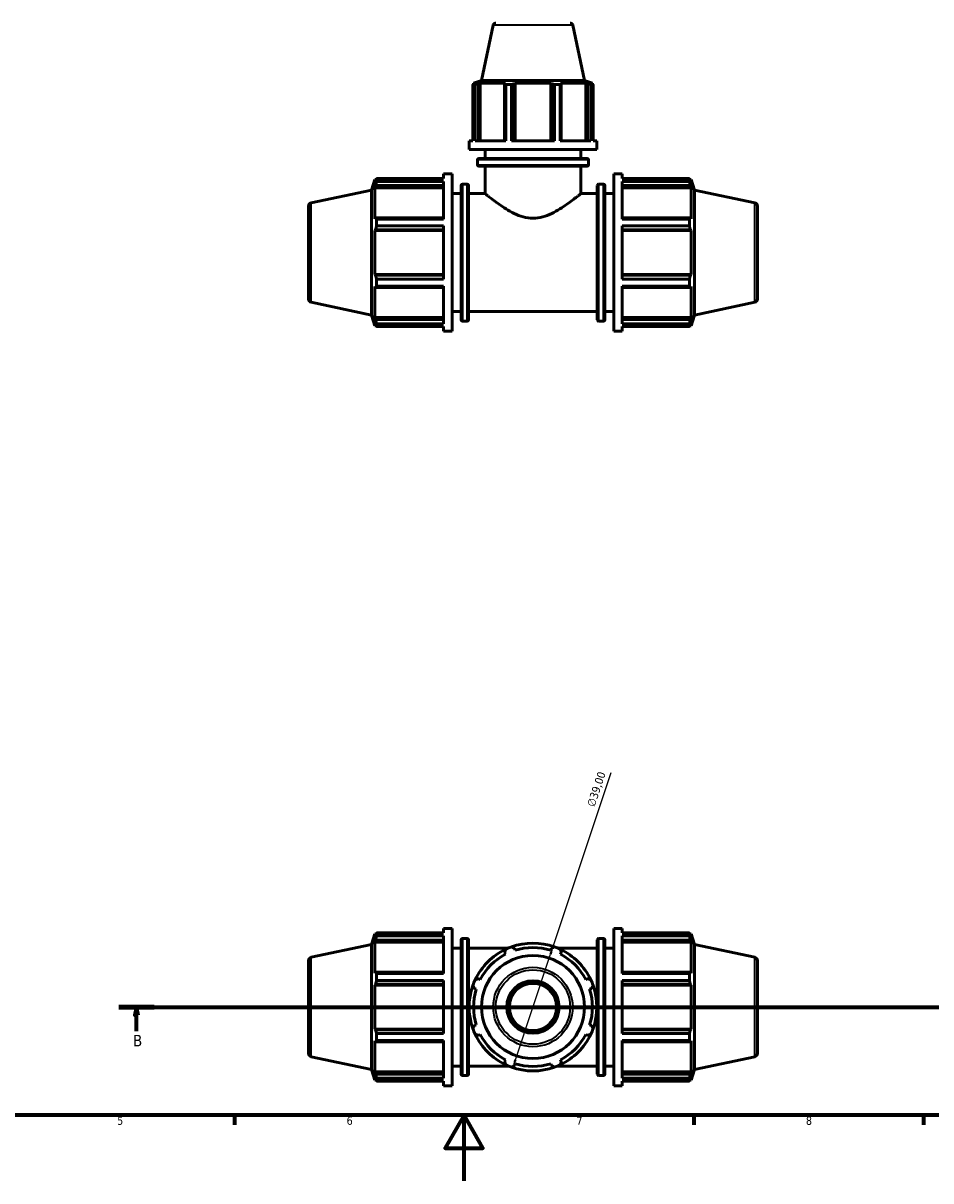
# Model space of a CAD drawing. Header units: millimetres. Extents: x 0 to 973, y 0 to 938.
# Tile 2 of 6: x 286 to 563, y 0 to 353. Entities that reach past the tile are written whole.
import ezdxf

# ---------------------------------------------------------------- set-up
doc = ezdxf.new("R2010")
doc.units = ezdxf.units.MM
doc.linetypes.add('CHAIN', pattern=[0.7087, 0.4724, -0.0591, 0.1181, -0.0591])
for name, color, linetype, lineweight in [('Border (ISO)', 7, 'Continuous', 70), ('Dimension (ISO)', 7, 'Continuous', 25), ('Section Line (ISO)', 7, 'CHAIN', 70), ('Visible (ISO)', 7, 'Continuous', 50), ('Visible Narrow (ISO)', 7, 'Continuous', 35)]:
    doc.layers.add(name, color=color, linetype=linetype, lineweight=lineweight)
doc.styles.add('Label Text (ISO)', font='tahoma.ttf')
doc.styles.add('Note Text (ISO)', font='tahoma.ttf')
doc.dimstyles.new('Default (ISO)', dxfattribs={"dimtxt": 2.5, "dimasz": 2.5, "dimexe": 3.175, "dimexo": 0, "dimgap": 0.762, "dimtad": 1, "dimrnd": 1e-08, "dimzin": 0, "dimtxsty": 'Note Text (ISO)', "dimcen": 0.09, "dimdle": 10, "dimclrd": 256, "dimclre": 256, "dimclrt": 232, "dimazin": 0, "dimtfac": 1.40208, "dimtmove": 0, "dimatfit": 3, "dimfxl": 1, "dimtolj": 1, "dimtzin": 0, "dimlwd": -1, "dimlwe": -1, "dimarcsym": 0})

# ---------------------------------------------------------------- blocks, each defined once
blk = doc.blocks.new('Borders Default Border')
at = {"layer": 'Border (ISO)'}
for p, q in [((350.42, 20), (350.42, 17.1)), ((490.58, 20), (490.58, 17.1)), ((560.67, 20), (560.67, 17.1))]:
    blk.add_line(p, q, dxfattribs=at)
at = {"layer": 'Border (ISO)', "flags": 128}
for points in [[(20, 20), (20, 574), (821, 574), (821, 20), (20, 20)], [(420.5, 0), (420.5, 20), (414.73, 10), (426.27, 10), (420.5, 20)]]:
    blk.add_lwpolyline(points, dxfattribs=at)
at = {"layer": 'Border (ISO)', "color": 232, "true_color": 0xca0064, "char_height": 2.5, "attachment_point": 7, "style": 'Note Text (ISO)'}
for s, insert in [('5', (314.64, 17.05)), ('6', (384.66, 17.05)), ('7', (454.77, 17.1)), ('8', (524.81, 17.04))]:
    blk.add_mtext(s, dxfattribs=dict(at, insert=insert))
blk = doc.blocks.new('2dTransSection0')
at = {"layer": 'Section Line (ISO)', "linetype": 'CHAIN'}
blk.add_line((315.18, 53.03), (717.56, 53.03), dxfattribs=at)
at = {"layer": 'Section Line (ISO)', "linetype": 'Continuous', "lineweight": 140}
for p, q in [((315.18, 53.03), (325.9, 53.03)), ((706.84, 53.03), (717.56, 53.03))]:
    blk.add_line(p, q, dxfattribs=at)
at = {"layer": 'Section Line (ISO)', "linetype": 'Continuous'}
for p, q in [((320.54, 53.03), (320.04, 50.53)), ((320.54, 50.53), (320.54, 53.03)), ((321.04, 50.53), (320.54, 53.03)), ((712.2, 53.03), (711.7, 50.53)), ((712.2, 50.53), (712.2, 53.03)), ((712.7, 50.53), (712.2, 53.03)), ((320.04, 50.53), (321.04, 50.53)), ((320.54, 45.7), (320.54, 50.53)), ((711.7, 50.53), (712.7, 50.53)), ((712.2, 45.7), (712.2, 50.53))]:
    blk.add_line(p, q, dxfattribs=at)
at = {"layer": 'Section Line (ISO)', "linetype": 'Continuous', "flags": 128}
for points in [[(321.04, 50.53), (320.54, 53.03), (320.04, 50.53), (321.04, 50.53)], [(712.7, 50.53), (712.2, 53.03), (711.7, 50.53), (712.7, 50.53)]]:
    blk.add_lwpolyline(points, dxfattribs=at)
at = {"layer": 'Section Line (ISO)'}
for points in [[(321.04, 50.53), (320.54, 53.03), (320.04, 50.53), (321.04, 50.53)], [(712.7, 50.53), (712.2, 53.03), (711.7, 50.53), (712.7, 50.53)]]:
    blk.add_solid(points, dxfattribs=at)
at = {"layer": 'Section Line (ISO)', "char_height": 3.5, "attachment_point": 7, "style": 'Label Text (ISO)'}
for insert in [(319.47, 41.03), (711.13, 41.03)]:
    blk.add_mtext('B', dxfattribs=dict(at, insert=insert))
blk = doc.blocks.new('*D15')
at = {"layer": 'Defpoints', "color": 0, "transparency": 16777216}
for p in [(447.7, 71.53), (435.36, 34.53)]:
    blk.add_point(p, dxfattribs=at)
at = {"layer": 'Dimension (ISO)', "transparency": 16777216}
for p, q in [((447.7, 71.53), (465.4, 124.54)), ((436.15, 36.9), (446.91, 69.15))]:
    blk.add_line(p, q, dxfattribs=at)
blk.add_arc((441.53, 53.03), 19.5, 62.2142, 109.792, dxfattribs=at)
for points in [[(446.52, 69.29), (447.31, 69.02), (447.7, 71.53)], [(435.75, 37.04), (436.54, 36.77), (435.36, 34.53)]]:
    blk.add_solid(points, dxfattribs=at)
at = {"layer": 'Dimension (ISO)', "color": 232, "true_color": 0xca0064, "transparency": 16777216, "insert": (457.91, 114.65), "char_height": 2.5, "attachment_point": 1, "rotation": 71.5431, "style": 'Note Text (ISO)'}
blk.add_mtext('\\A1;∅39,00', dxfattribs=at)

msp = doc.modelspace()

# ---------------------------------------------------------------- linework, layer by layer
at = {"layer": 'Visible (ISO)'}
for p, q in [((429.397, 352.544), (425.811, 335.677)), ((453.666, 352.544), (457.251, 335.677)), ((425.811, 335.677), (423.396, 334.893)), ((457.251, 335.677), (425.811, 335.677)), ((457.251, 335.677), (459.666, 334.893)), ((423.888, 334.449), (423.183, 334.449)), ((423.183, 317.277), (423.183, 334.449)), ((424.236, 334.893), (423.396, 334.893)), ((423.396, 334.56), (423.396, 334.893)), ((424.236, 334.893), (423.678, 334.703)), ((423.888, 334.449), (423.888, 317.277)), ((424.926, 334.703), (425.445, 334.893)), ((424.926, 317.277), (424.926, 334.703)), ((425.445, 317.277), (425.445, 334.893)), ((433.157, 334.893), (425.445, 334.893)), ((433.157, 334.893), (432.887, 334.703)), ((432.887, 334.703), (432.887, 317.277)), ((434.928, 334.449), (433.226, 334.449)), ((433.226, 317.277), (433.226, 334.449)), ((434.928, 334.449), (434.928, 317.277)), ((435.902, 334.703), (436.078, 334.893)), ((435.902, 317.277), (435.902, 334.703)), ((436.078, 317.277), (436.078, 334.893)), ((446.985, 334.893), (436.078, 334.893)), ((446.985, 317.277), (446.985, 334.893)), ((446.985, 334.893), (447.16, 334.703)), ((447.16, 334.703), (447.16, 317.277)), ((449.836, 334.449), (448.134, 334.449)), ((448.134, 317.277), (448.134, 334.449)), ((449.836, 334.449), (449.836, 317.277)), ((450.175, 334.703), (449.905, 334.893)), ((457.617, 334.893), (449.905, 334.893)), ((450.175, 317.277), (450.175, 334.703)), ((457.617, 317.277), (457.617, 334.893)), ((457.617, 334.893), (458.136, 334.703)), ((458.136, 334.703), (458.136, 317.277)), ((459.385, 334.703), (458.827, 334.893)), ((459.666, 334.893), (458.827, 334.893)), ((459.879, 334.449), (459.174, 334.449)), ((459.174, 317.277), (459.174, 334.449)), ((459.666, 334.56), (459.666, 334.893)), ((459.879, 334.449), (459.879, 317.277)), ((422.031, 314.677), (422.031, 317.277)), ((423.183, 317.277), (422.031, 317.277)), ((461.031, 314.677), (422.031, 314.677)), ((433.226, 317.277), (423.888, 317.277)), ((426.906, 311.877), (426.906, 314.677)), ((448.134, 317.277), (434.928, 317.277)), ((459.174, 317.277), (449.836, 317.277)), ((456.156, 311.877), (456.156, 314.677)), ((461.031, 317.277), (459.879, 317.277)), ((461.031, 314.677), (461.031, 317.277)), ((424.566, 309.944), (424.566, 311.477)), ((424.966, 311.877), (458.096, 311.877)), ((458.496, 309.944), (458.496, 311.477)), ((458.096, 309.544), (424.966, 309.544)), ((426.906, 301.177), (426.906, 309.544)), ((456.156, 301.177), (456.156, 309.544)), ((392.211, 302.254), (393.265, 305.497)), ((393.265, 305.497), (393.265, 304.464)), ((393.265, 305.497), (393.675, 305.497)), ((393.499, 305.151), (393.265, 304.464)), ((393.811, 305.76), (414.271, 305.76)), ((393.811, 304.892), (393.811, 305.76)), ((414.271, 304.892), (393.811, 304.892)), ((414.271, 305.76), (414.271, 307.177)), ((414.271, 307.177), (416.871, 307.177)), ((414.271, 293.399), (414.271, 304.892)), ((416.871, 259.177), (416.871, 307.177)), ((420.011, 304.057), (421.495, 304.057)), ((461.568, 304.057), (463.051, 304.057)), ((466.191, 259.177), (466.191, 307.177)), ((466.191, 307.177), (468.791, 307.177)), ((468.791, 305.76), (468.791, 307.177)), ((468.791, 305.76), (489.252, 305.76)), ((468.791, 293.399), (468.791, 304.892)), ((489.252, 304.892), (468.791, 304.892)), ((489.252, 304.892), (489.252, 305.76)), ((489.387, 305.497), (489.797, 305.497)), ((489.797, 304.464), (489.564, 305.151)), ((489.797, 304.464), (489.797, 305.497)), ((490.851, 302.254), (489.797, 305.497)), ((373.823, 298.346), (392.211, 302.254)), ((392.211, 264.101), (392.211, 302.254)), ((393.265, 302.975), (393.499, 303.614)), ((393.265, 302.975), (393.265, 293.484)), ((414.271, 302.975), (393.265, 302.975)), ((393.499, 303.614), (414.271, 303.614)), ((416.871, 301.177), (419.611, 301.177)), ((419.611, 262.697), (419.611, 303.657)), ((421.895, 303.657), (421.895, 262.697)), ((421.895, 301.177), (426.906, 301.177)), ((456.156, 301.177), (461.168, 301.177)), ((461.168, 262.697), (461.168, 303.657)), ((463.451, 303.657), (463.451, 262.697)), ((463.451, 301.177), (466.191, 301.177)), ((468.791, 303.614), (489.564, 303.614)), ((468.791, 302.975), (489.797, 302.975)), ((489.564, 303.614), (489.797, 302.975)), ((489.797, 293.484), (489.797, 302.975)), ((490.851, 264.101), (490.851, 302.254)), ((509.239, 298.346), (490.851, 302.254)), ((373.031, 297.368), (373.031, 268.987)), ((510.031, 297.368), (510.031, 268.987)), ((393.499, 293.816), (393.265, 293.484)), ((414.271, 293.816), (393.499, 293.816)), ((393.811, 293.399), (414.271, 293.399)), ((393.811, 291.304), (393.811, 293.399)), ((489.564, 293.816), (468.791, 293.816)), ((468.791, 293.399), (489.252, 293.399)), ((489.252, 291.304), (489.252, 293.399)), ((489.797, 293.484), (489.564, 293.816)), ((393.265, 289.889), (393.499, 290.106)), ((414.271, 289.889), (393.265, 289.889)), ((393.265, 289.889), (393.265, 276.466)), ((393.499, 290.106), (414.271, 290.106)), ((414.271, 291.304), (393.811, 291.304)), ((414.271, 275.051), (414.271, 291.304)), ((468.791, 275.051), (468.791, 291.304)), ((489.252, 291.304), (468.791, 291.304)), ((468.791, 290.106), (489.564, 290.106)), ((468.791, 289.889), (489.797, 289.889)), ((489.564, 290.106), (489.797, 289.889)), ((489.797, 276.466), (489.797, 289.889)), ((414.271, 276.466), (393.265, 276.466)), ((393.499, 276.249), (393.265, 276.466)), ((414.271, 276.249), (393.499, 276.249)), ((468.791, 276.466), (489.797, 276.466)), ((489.564, 276.249), (468.791, 276.249)), ((489.797, 276.466), (489.564, 276.249)), ((393.265, 272.871), (393.265, 263.379)), ((393.265, 272.871), (393.499, 272.539)), ((393.499, 272.539), (414.271, 272.539)), ((393.811, 275.051), (414.271, 275.051)), ((393.811, 272.956), (393.811, 275.051)), ((414.271, 272.956), (393.811, 272.956)), ((414.271, 261.463), (414.271, 272.956)), ((468.791, 275.051), (489.252, 275.051)), ((468.791, 261.463), (468.791, 272.956)), ((489.252, 272.956), (468.791, 272.956)), ((468.791, 272.539), (489.564, 272.539)), ((489.252, 272.956), (489.252, 275.051)), ((489.564, 272.539), (489.797, 272.871)), ((489.797, 263.379), (489.797, 272.871)), ((373.823, 268.009), (392.211, 264.101)), ((416.871, 265.177), (419.611, 265.177)), ((421.895, 265.177), (461.168, 265.177)), ((463.451, 265.177), (466.191, 265.177)), ((509.239, 268.009), (490.851, 264.101)), ((392.211, 264.101), (393.265, 260.857)), ((414.271, 263.379), (393.265, 263.379)), ((393.499, 262.741), (393.265, 263.379)), ((393.265, 261.89), (393.265, 260.857)), ((393.265, 261.89), (393.499, 261.204)), ((414.271, 262.741), (393.499, 262.741)), ((393.811, 261.463), (414.271, 261.463)), ((393.811, 260.595), (393.811, 261.463)), ((420.011, 262.297), (421.495, 262.297)), ((461.568, 262.297), (463.051, 262.297)), ((468.791, 263.379), (489.797, 263.379)), ((489.564, 262.741), (468.791, 262.741)), ((468.791, 261.463), (489.252, 261.463)), ((489.252, 260.595), (489.252, 261.463)), ((489.797, 263.379), (489.564, 262.741)), ((489.564, 261.204), (489.797, 261.89)), ((490.851, 264.101), (489.797, 260.857)), ((489.797, 260.857), (489.797, 261.89)), ((393.265, 260.857), (393.675, 260.857)), ((414.271, 260.595), (393.811, 260.595)), ((414.271, 259.177), (414.271, 260.595)), ((414.271, 259.177), (416.871, 259.177)), ((466.191, 259.177), (468.791, 259.177)), ((468.791, 259.177), (468.791, 260.595)), ((489.252, 260.595), (468.791, 260.595)), ((489.387, 260.857), (489.797, 260.857)), ((392.211, 72.106), (393.265, 75.349)), ((393.265, 75.349), (393.265, 74.316)), ((393.265, 75.349), (393.675, 75.349)), ((393.499, 75.002), (393.265, 74.316)), ((393.811, 75.611), (414.271, 75.611)), ((393.811, 74.743), (393.811, 75.611)), ((414.271, 74.743), (393.811, 74.743)), ((414.271, 75.611), (414.271, 77.029)), ((414.271, 77.029), (416.871, 77.029)), ((414.271, 63.251), (414.271, 74.743)), ((416.871, 29.029), (416.871, 77.029)), ((466.191, 29.029), (466.191, 77.029)), ((466.191, 77.029), (468.791, 77.029)), ((468.791, 75.611), (468.791, 77.029)), ((468.791, 75.611), (489.252, 75.611)), ((468.791, 63.251), (468.791, 74.743)), ((489.252, 74.743), (468.791, 74.743)), ((489.252, 74.743), (489.252, 75.611)), ((489.387, 75.349), (489.797, 75.349)), ((489.797, 74.316), (489.564, 75.002)), ((489.797, 74.316), (489.797, 75.349)), ((490.851, 72.106), (489.797, 75.349)), ((373.823, 68.197), (392.211, 72.106)), ((392.211, 33.952), (392.211, 72.106)), ((393.265, 72.827), (393.499, 73.466)), ((414.271, 72.827), (393.265, 72.827)), ((393.265, 72.827), (393.265, 63.335)), ((393.499, 73.466), (414.271, 73.466)), ((416.871, 71.029), (419.611, 71.029)), ((419.611, 32.549), (419.611, 73.509)), ((420.011, 73.909), (421.495, 73.909)), ((421.895, 73.509), (421.895, 32.549)), ((421.895, 71.029), (434.031, 71.029)), ((436.078, 70.324), (435.902, 70.882)), ((447.16, 70.882), (446.985, 70.324)), ((449.031, 71.029), (461.168, 71.029)), ((461.168, 32.549), (461.168, 73.509)), ((461.568, 73.909), (463.051, 73.909)), ((463.451, 73.509), (463.451, 32.549)), ((463.451, 71.029), (466.191, 71.029)), ((468.791, 73.466), (489.564, 73.466)), ((468.791, 72.827), (489.797, 72.827)), ((489.564, 73.466), (489.797, 72.827)), ((489.797, 63.335), (489.797, 72.827)), ((490.851, 33.952), (490.851, 72.106)), ((509.239, 68.197), (490.851, 72.106)), ((373.031, 67.219), (373.031, 38.839)), ((432.887, 69.634), (433.157, 69.115)), ((449.905, 69.115), (450.175, 69.634)), ((510.031, 67.219), (510.031, 38.839)), ((393.499, 63.667), (393.265, 63.335)), ((414.271, 63.667), (393.499, 63.667)), ((489.564, 63.667), (468.791, 63.667)), ((489.797, 63.335), (489.564, 63.667)), ((393.811, 63.251), (414.271, 63.251)), ((393.811, 61.155), (393.811, 63.251)), ((414.271, 61.155), (393.811, 61.155)), ((414.271, 44.902), (414.271, 61.155)), ((425.445, 61.403), (424.926, 61.673)), ((458.136, 61.673), (457.617, 61.403)), ((468.791, 63.251), (489.252, 63.251)), ((468.791, 44.902), (468.791, 61.155)), ((489.252, 61.155), (468.791, 61.155)), ((489.252, 61.155), (489.252, 63.251)), ((393.265, 59.741), (393.499, 59.957)), ((414.271, 59.741), (393.265, 59.741)), ((393.265, 59.741), (393.265, 46.317)), ((393.499, 59.957), (414.271, 59.957)), ((423.678, 58.658), (424.236, 58.482)), ((458.827, 58.482), (459.385, 58.658)), ((468.791, 59.957), (489.564, 59.957)), ((468.791, 59.741), (489.797, 59.741)), ((489.564, 59.957), (489.797, 59.741)), ((489.797, 46.317), (489.797, 59.741)), ((414.271, 46.317), (393.265, 46.317)), ((393.499, 46.101), (393.265, 46.317)), ((414.271, 46.101), (393.499, 46.101)), ((424.236, 47.575), (423.678, 47.4)), ((459.385, 47.4), (458.827, 47.575)), ((468.791, 46.317), (489.797, 46.317)), ((489.564, 46.101), (468.791, 46.101)), ((489.797, 46.317), (489.564, 46.101)), ((393.265, 42.723), (393.265, 33.231)), ((393.265, 42.723), (393.499, 42.39)), ((393.499, 42.39), (414.271, 42.39)), ((393.811, 44.902), (414.271, 44.902)), ((393.811, 42.807), (393.811, 44.902)), ((414.271, 42.807), (393.811, 42.807)), ((414.271, 31.314), (414.271, 42.807)), ((424.926, 44.385), (425.445, 44.655)), ((457.617, 44.655), (458.136, 44.385)), ((468.791, 44.902), (489.252, 44.902)), ((468.791, 31.314), (468.791, 42.807)), ((489.252, 42.807), (468.791, 42.807)), ((468.791, 42.39), (489.564, 42.39)), ((489.252, 42.807), (489.252, 44.902)), ((489.564, 42.39), (489.797, 42.723)), ((489.797, 33.231), (489.797, 42.723)), ((373.823, 37.86), (392.211, 33.952)), ((433.157, 36.943), (432.887, 36.424)), ((435.902, 35.175), (436.078, 35.733)), ((446.985, 35.733), (447.16, 35.175)), ((450.175, 36.424), (449.905, 36.943)), ((509.239, 37.86), (490.851, 33.952)), ((392.211, 33.952), (393.265, 30.709)), ((414.271, 33.231), (393.265, 33.231)), ((393.499, 32.592), (393.265, 33.231)), ((414.271, 32.592), (393.499, 32.592)), ((416.871, 35.029), (419.611, 35.029)), ((420.011, 32.149), (421.495, 32.149)), ((421.895, 35.029), (434.031, 35.029)), ((449.031, 35.029), (461.168, 35.029)), ((461.568, 32.149), (463.051, 32.149)), ((463.451, 35.029), (466.191, 35.029)), ((468.791, 33.231), (489.797, 33.231)), ((489.564, 32.592), (468.791, 32.592)), ((489.797, 33.231), (489.564, 32.592)), ((490.851, 33.952), (489.797, 30.709)), ((393.265, 31.742), (393.265, 30.709)), ((393.265, 31.742), (393.499, 31.055)), ((393.265, 30.709), (393.675, 30.709)), ((393.811, 31.314), (414.271, 31.314)), ((393.811, 30.447), (393.811, 31.314)), ((414.271, 30.447), (393.811, 30.447)), ((414.271, 29.029), (414.271, 30.447)), ((414.271, 29.029), (416.871, 29.029)), ((466.191, 29.029), (468.791, 29.029)), ((468.791, 31.314), (489.252, 31.314)), ((468.791, 29.029), (468.791, 30.447)), ((489.252, 30.447), (468.791, 30.447)), ((489.252, 30.447), (489.252, 31.314)), ((489.387, 30.709), (489.797, 30.709)), ((489.564, 31.055), (489.797, 31.742)), ((489.797, 30.709), (489.797, 31.742))]:
    msp.add_line(p, q, dxfattribs=at)
for radius in [15.72, 8, 7.2]:
    msp.add_circle((441.531, 53.029), radius, dxfattribs=at)
for centre, radius, start, end in [((430.179, 352.377), 0.8, 90, 168), ((452.883, 352.377), 0.8, 12, 90), ((424.966, 311.477), 0.4, 90, 180), ((458.096, 311.477), 0.4, 0, 90), ((424.966, 309.944), 0.4, 180, 270), ((458.096, 309.944), 0.4, 270, 0), ((420.011, 303.657), 0.4, 90, 180), ((421.495, 303.657), 0.4, 0, 90), ((461.568, 303.657), 0.4, 90, 180), ((463.051, 303.657), 0.4, 0, 90), ((374.031, 297.368), 1, 102, 180), ((509.031, 297.368), 1, 0, 78), ((374.031, 268.987), 1, 180, 258), ((509.031, 268.987), 1, 282, 0), ((420.011, 262.697), 0.4, 180, 270), ((421.495, 262.697), 0.4, 270, 0), ((461.568, 262.697), 0.4, 180, 270), ((463.051, 262.697), 0.4, 270, 0), ((420.011, 73.509), 0.4, 90, 180), ((421.495, 73.509), 0.4, 0, 90), ((441.531, 53.029), 19.5, 115.20802, 154.79198), ((441.531, 53.029), 19.5, 109.79198, 115.20802), ((441.531, 53.029), 19.5, 70.20802, 109.79198), ((441.531, 53.029), 18.135, 72.5, 107.5), ((441.531, 53.029), 19.5, 64.79198, 70.20802), ((441.531, 53.029), 19.5, 25.20802, 64.79198), ((461.568, 73.509), 0.4, 90, 180), ((463.051, 73.509), 0.4, 0, 90), ((374.031, 67.219), 1, 102, 180), ((441.531, 53.029), 18.135, 117.5, 152.5), ((441.531, 53.029), 18.135, 27.5, 62.5), ((509.031, 67.219), 1, 0, 78), ((441.531, 53.029), 19.5, 154.79198, 160.20802), ((441.531, 53.029), 19.5, 19.79198, 25.20802), ((441.531, 53.029), 19.5, 160.20802, 199.79198), ((441.531, 53.029), 18.135, 162.5, 197.5), ((441.531, 53.029), 18.135, 342.5, 17.5), ((441.531, 53.029), 19.5, 340.20802, 19.79198), ((441.531, 53.029), 19.5, 199.79198, 205.20802), ((441.531, 53.029), 19.5, 334.79198, 340.20802), ((441.531, 53.029), 19.5, 205.20802, 244.79198), ((441.531, 53.029), 18.135, 207.5, 242.5), ((441.531, 53.029), 19.5, 295.20802, 334.79198), ((441.531, 53.029), 18.135, 297.5, 332.5), ((374.031, 38.839), 1, 180, 258), ((441.531, 53.029), 19.5, 244.79198, 250.20802), ((441.531, 53.029), 18.135, 252.5, 287.5), ((441.531, 53.029), 19.5, 289.79198, 295.20802), ((509.031, 38.839), 1, 282, 0), ((420.011, 32.549), 0.4, 180, 270), ((421.495, 32.549), 0.4, 270, 0), ((441.531, 53.029), 19.5, 250.20802, 289.79198), ((461.568, 32.549), 0.4, 180, 270), ((463.051, 32.549), 0.4, 270, 0)]:
    msp.add_arc(centre, radius, start, end, dxfattribs=at)
for points, weights in [([(423.183, 334.449), (423.435, 334.581), (423.678, 334.703)], [1, 1.00242697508, 1.00403954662]), ([(424.926, 334.703), (424.418, 334.581), (423.888, 334.449)], [1.00403954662, 1.00242697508, 1]), ([(433.226, 334.449), (433.053, 334.581), (432.887, 334.703)], [1, 1.00242697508, 1.00403954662]), ([(435.902, 334.703), (435.425, 334.581), (434.928, 334.449)], [1.00403954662, 1.00242697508, 1]), ([(448.134, 334.449), (447.637, 334.581), (447.16, 334.703)], [1, 1.00242697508, 1.00403954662]), ([(450.175, 334.703), (450.009, 334.581), (449.836, 334.449)], [1.00403954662, 1.00242697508, 1]), ([(459.174, 334.449), (458.645, 334.581), (458.136, 334.703)], [1, 1.00242697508, 1.00403954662]), ([(459.385, 334.703), (459.627, 334.581), (459.879, 334.449)], [1.00403954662, 1.00242697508, 1]), ([(393.499, 305.151), (393.649, 305.449), (393.811, 305.76)], [1.00442891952, 1.00262133, 1]), ([(393.811, 304.892), (393.649, 304.24), (393.499, 303.614)], [1, 1.00262133, 1.00442891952]), ([(489.252, 305.76), (489.414, 305.449), (489.564, 305.151)], [1, 1.00262133, 1.00442891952]), ([(489.564, 303.614), (489.414, 304.24), (489.252, 304.892)], [1.00442891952, 1.00262133, 1]), ([(393.499, 293.816), (393.649, 293.612), (393.811, 293.399)], [1.00442891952, 1.00262133, 1]), ([(489.252, 293.399), (489.414, 293.612), (489.564, 293.816)], [1, 1.00262133, 1.00442891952]), ([(393.811, 291.304), (393.649, 290.693), (393.499, 290.106)], [1, 1.00262133, 1.00442891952]), ([(489.564, 290.106), (489.414, 290.693), (489.252, 291.304)], [1.00442891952, 1.00262133, 1]), ([(393.499, 276.249), (393.649, 275.662), (393.811, 275.051)], [1.00442891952, 1.00262133, 1]), ([(489.252, 275.051), (489.414, 275.662), (489.564, 276.249)], [1, 1.00262133, 1.00442891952]), ([(393.811, 272.956), (393.649, 272.743), (393.499, 272.539)], [1, 1.00262133, 1.00442891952]), ([(489.564, 272.539), (489.414, 272.743), (489.252, 272.956)], [1.00442891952, 1.00262133, 1]), ([(393.499, 262.741), (393.649, 262.115), (393.811, 261.463)], [1.00442891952, 1.00262133, 1]), ([(489.252, 261.463), (489.414, 262.115), (489.564, 262.741)], [1, 1.00262133, 1.00442891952]), ([(393.811, 260.595), (393.649, 260.906), (393.499, 261.204)], [1, 1.00262133, 1.00442891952]), ([(489.564, 261.204), (489.414, 260.906), (489.252, 260.595)], [1.00442891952, 1.00262133, 1]), ([(393.499, 75.002), (393.649, 75.301), (393.811, 75.611)], [1.00442891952, 1.00262133, 1]), ([(393.811, 74.743), (393.649, 74.091), (393.499, 73.466)], [1, 1.00262133, 1.00442891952]), ([(489.252, 75.611), (489.414, 75.301), (489.564, 75.002)], [1, 1.00262133, 1.00442891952]), ([(489.564, 73.466), (489.414, 74.091), (489.252, 74.743)], [1.00442891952, 1.00262133, 1]), ([(432.887, 69.634), (433.053, 70.142), (433.226, 70.672)], [1.00403954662, 1.00242697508, 1]), ([(434.928, 71.377), (435.425, 71.125), (435.902, 70.882)], [1, 1.00242697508, 1.00403954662]), ([(447.16, 70.882), (447.637, 71.125), (448.134, 71.377)], [1.00403954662, 1.00242697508, 1]), ([(449.836, 70.672), (450.009, 70.142), (450.175, 69.634)], [1, 1.00242697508, 1.00403954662]), ([(393.499, 63.667), (393.649, 63.463), (393.811, 63.251)], [1.00442891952, 1.00262133, 1]), ([(489.252, 63.251), (489.414, 63.463), (489.564, 63.667)], [1, 1.00262133, 1.00442891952]), ([(393.811, 61.155), (393.649, 60.544), (393.499, 59.957)], [1, 1.00262133, 1.00442891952]), ([(423.888, 61.334), (424.418, 61.507), (424.926, 61.673)], [1, 1.00242697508, 1.00403954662]), ([(458.136, 61.673), (458.645, 61.507), (459.174, 61.334)], [1.00403954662, 1.00242697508, 1]), ([(489.564, 59.957), (489.414, 60.544), (489.252, 61.155)], [1.00442891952, 1.00262133, 1]), ([(423.678, 58.658), (423.435, 59.135), (423.183, 59.632)], [1.00403954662, 1.00242697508, 1]), ([(459.879, 59.632), (459.627, 59.135), (459.385, 58.658)], [1, 1.00242697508, 1.00403954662]), ([(393.499, 46.101), (393.649, 45.514), (393.811, 44.902)], [1.00442891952, 1.00262133, 1]), ([(423.183, 46.426), (423.435, 46.923), (423.678, 47.4)], [1, 1.00242697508, 1.00403954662]), ([(459.385, 47.4), (459.627, 46.923), (459.879, 46.426)], [1.00403954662, 1.00242697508, 1]), ([(489.252, 44.902), (489.414, 45.514), (489.564, 46.101)], [1, 1.00262133, 1.00442891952]), ([(393.811, 42.807), (393.649, 42.594), (393.499, 42.39)], [1, 1.00262133, 1.00442891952]), ([(424.926, 44.385), (424.418, 44.551), (423.888, 44.724)], [1.00403954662, 1.00242697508, 1]), ([(459.174, 44.724), (458.645, 44.551), (458.136, 44.385)], [1, 1.00242697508, 1.00403954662]), ([(489.564, 42.39), (489.414, 42.594), (489.252, 42.807)], [1.00442891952, 1.00262133, 1]), ([(433.226, 35.386), (433.053, 35.915), (432.887, 36.424)], [1, 1.00242697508, 1.00403954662]), ([(450.175, 36.424), (450.009, 35.915), (449.836, 35.386)], [1.00403954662, 1.00242697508, 1]), ([(393.499, 32.592), (393.649, 31.966), (393.811, 31.314)], [1.00442891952, 1.00262133, 1]), ([(435.902, 35.175), (435.425, 34.933), (434.928, 34.681)], [1.00403954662, 1.00242697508, 1]), ([(448.134, 34.681), (447.637, 34.933), (447.16, 35.175)], [1, 1.00242697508, 1.00403954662]), ([(489.252, 31.314), (489.414, 31.966), (489.564, 32.592)], [1, 1.00262133, 1.00442891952]), ([(393.811, 30.447), (393.649, 30.757), (393.499, 31.055)], [1, 1.00262133, 1.00442891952]), ([(489.564, 31.055), (489.414, 30.757), (489.252, 30.447)], [1.00442891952, 1.00262133, 1])]:
    msp.add_rational_spline(points, weights, degree=2, dxfattribs=at)
for points, knots in [([(426.906, 301.177), (426.906, 301.177), (427.004, 301.097), (427.4, 300.778), (427.697, 300.539), (428.844, 299.635), (429.96, 298.773), (432.463, 297.016), (434.043, 295.975), (436.686, 294.709), (437.614, 294.34), (439.533, 293.819), (440.526, 293.671), (441.531, 293.671)], [7.1125515, 7.1125515, 7.1125515, 7.1125515, 7.4037286, 7.4037286, 7.6949057, 7.6949057, 8.2772599, 8.2772599, 8.880331, 8.880331, 9.1818665, 9.1818665, 9.4834021, 9.4834021, 9.4834021, 9.4834021]), ([(441.531, 293.671), (442.536, 293.671), (443.529, 293.819), (445.449, 294.34), (446.376, 294.709), (449.02, 295.975), (450.599, 297.016), (453.102, 298.773), (454.218, 299.635), (455.365, 300.539), (455.662, 300.778), (456.058, 301.097), (456.156, 301.177), (456.156, 301.177)], [0, 0, 0, 0, 0.3015356, 0.3015356, 0.6030711, 0.6030711, 1.2061422, 1.2061422, 1.7884964, 1.7884964, 2.0796734, 2.0796734, 2.3708505, 2.3708505, 2.3708505, 2.3708505])]:
    msp.add_open_spline(points, degree=3, knots=knots, dxfattribs=at)
at = {"layer": 'Visible Narrow (ISO)'}
for p, q in [((453.517, 352.544), (429.546, 352.544)), ((458.287, 311.477), (424.775, 311.477)), ((424.775, 309.944), (458.287, 309.944)), ((420.011, 303.8), (420.011, 262.554)), ((421.495, 262.554), (421.495, 303.8)), ((461.568, 303.8), (461.568, 262.554)), ((463.051, 262.554), (463.051, 303.8)), ((373.823, 268.196), (373.823, 298.159)), ((509.239, 268.196), (509.239, 298.159)), ((420.011, 73.652), (420.011, 32.406)), ((421.495, 32.406), (421.495, 73.652)), ((461.568, 73.652), (461.568, 32.406)), ((463.051, 32.406), (463.051, 73.652)), ((373.823, 38.047), (373.823, 68.01)), ((509.239, 38.047), (509.239, 68.01))]:
    msp.add_line(p, q, dxfattribs=at)
for radius in [12.135, 11.352]:
    msp.add_circle((441.531, 53.029), radius, dxfattribs=at)

# ---------------------------------------------------------------- block references
msp.add_blockref('Borders Default Border', (0, 0))
at = {"layer": 'Section Line (ISO)'}
msp.add_blockref('2dTransSection0', (0, 0), dxfattribs=at)

# ---------------------------------------------------------------- dimensions: what is measured, and where the dimension line sits
at = {"layer": 'Dimension (ISO)'}
dim = msp.add_diameter_dim_2p(p1=(435.358, 34.532), p2=(447.705, 71.526), dimstyle='Default (ISO)', override={"dimdec": 2, "dimlfac": 1, "dimtp": 0, "dimtm": 0, "dimtdec": 2, "dimatfit": 2}, dxfattribs=at)
dim.commit()
dim.dimension.update_dxf_attribs({"geometry": '*D15', "text_midpoint": (463.418, 118.605), "dimtype": 163})

doc.saveas('drawing.dxf')
